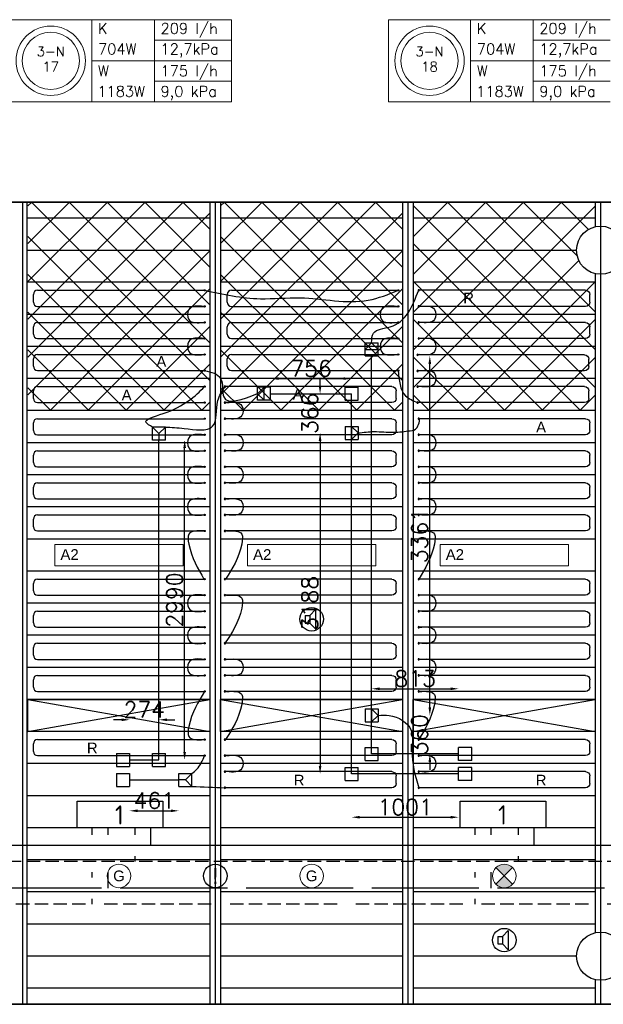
# Model space of a CAD drawing. Extents: x 7383 to 741080, y -570072 to -203000.
# Tile 25 of 45: x 386058 to 391511, y -265949 to -256744. Entities that reach past the tile are written whole.
import ezdxf
from ezdxf.enums import TextEntityAlignment as Align

# ---------------------------------------------------------------- set-up
doc = ezdxf.new("R2010")
doc.units = 0
doc.header["$LTSCALE"] = 25
for name, pattern in [('2322105', [47, 40, -7]), ('2322106', [47, 5, -2, 5, -2, 5, -2, 5, -2, 5, -2, 5, -7]), ('2322107', [2000, 1000, 1000]), ('2322108', [7, 5, -2])]:
    doc.linetypes.add(name, pattern=pattern)
doc.layers.get('0').update_dxf_attribs({"linetype": 'CONTINUOUS'})
doc.layers.get('DEFPOINTS').update_dxf_attribs({"linetype": 'CONTINUOUS'})
for name, color, linetype in [('000Vermogens2', 7, 'CONTINUOUS'), ('60', 7, 'CONTINUOUS'), ('KP-bandraster', 5, 'CONTINUOUS'), ('KP-koppelingen', 6, 'CONTINUOUS'), ('KP-leidingen(aanvoer)', 5, 'CONTINUOUS'), ('KP-leidingen(retour)', 1, 'CONTINUOUS'), ('KP-Lucht aanvoer', 6, 'CONTINUOUS'), ('KP-lucht centreline', 2, 'CONTINUOUS'), ('KP-maatvoering', 7, 'CONTINUOUS'), ('KP-Melders', 3, 'CONTINUOUS'), ('KP-Oppervlak', 3, 'CONTINUOUS'), ('KP-panelen', 1, 'CONTINUOUS'), ('KP-registers', 4, 'CONTINUOUS'), ('KP-slangen', 7, 'CONTINUOUS'), ('KP-tekst', 7, 'CONTINUOUS'), ('SYM-W', 7, 'CONTINUOUS'), ('WL5501--', 130, 'CONTINUOUS'), ('WL5502--', 130, 'CONTINUOUS'), ('WL561---_AANVOER', 10, 'CONTINUOUS'), ('WL561---_RETOUR', 10, 'CONTINUOUS')]:
    doc.layers.add(name, color=color, linetype=linetype)
doc.layers.add('KP-Aluminium', color=8, linetype='CONTINUOUS', lineweight=18)
doc.layers.add('KP-Verlichting', color=2, linetype='CONTINUOUS', lineweight=18)
doc.styles.add('arial', font='ARIAL.TTF')
doc.styles.add('ISO', font='ISO.SHX')
doc.styles.add('VERWOL-1', font='ROMANS.SHX')
doc.dimstyles.new('MARTIN', dxfattribs={"dimscale": 0, "dimtxt": 50, "dimasz": 75, "dimexe": 4, "dimexo": 4, "dimgap": 20, "dimtad": 1, "dimdec": 0, "dimrnd": 0.01, "dimzin": 1, "dimdsep": 46, "dimtxsty": 'VERWOL-1', "dimcen": -25, "dimdle": 1, "dimclrd": 7, "dimclre": 2, "dimclrt": 7, "dimadec": 0, "dimazin": 0, "dimtfac": 1, "dimtdec": 0, "dimtix": 1, "dimtofl": 0, "dimtmove": 0, "dimatfit": 3, "dimldrblk": 'OBLIQUE', "dimfxl": 0, "dimtvp": 33.333333, "dimtolj": 1, "dimtzin": 1, "dimarcsym": 0})
pattern_1 = [(45, (188355.4, -21393.04), (-176.7767, 176.7767), []), (135, (188355.4, -21393.04), (-176.7767, -176.7767), [])]

# ---------------------------------------------------------------- blocks, each defined once
blk = doc.blocks.new('A$C7BF441B9')
at = {"layer": 'SYM-W', "color": 2, "linetype": 'Continuous'}
for points in [[(57109.5, -5400), (56309.5, -5400), (56309.5, -5150), (57109.5, -5150)], [(60688.9, -5400), (59888.9, -5400), (59888.9, -5150), (60688.9, -5150)]]:
    blk.add_lwpolyline(points, close=True, dxfattribs=at)
at = {"layer": 'WL5501--', "linetype": '2322105'}
for p, q in [((56599, -5464), (56599, -5400)), ((60178.4, -5464), (60178.4, -5400)), ((56599, -5964), (56599, -5814)), ((60178.4, -5964), (60178.4, -5814)), ((63587.6, -5964), (51892.8, -5964))]:
    blk.add_line(p, q, dxfattribs=at)
at = {"layer": 'WL5502--', "linetype": '2322106'}
for p, q in [((56449, -5464), (56449, -5400)), ((60028.4, -5464), (60028.4, -5400)), ((56449, -5864), (56449, -5814)), ((60028.4, -5864), (60028.4, -5814)), ((56449, -6114), (56449, -6064)), ((60028.4, -6114), (60028.4, -6064)), ((63437.6, -6114), (52157, -6114))]:
    blk.add_line(p, q, dxfattribs=at)
at = {"layer": 'WL561---_AANVOER', "linetype": '2322107'}
for p, q in [((56999, -5564), (56999, -5400)), ((60578.4, -5564), (60578.4, -5400)), ((63987.6, -5564), (51332.8, -5564))]:
    blk.add_line(p, q, dxfattribs=at)
at = {"layer": 'WL561---_RETOUR', "linetype": '2322108'}
for p, q in [((56849, -5400), (56849, -5464)), ((60428.4, -5400), (60428.4, -5464)), ((56849, -5664), (56849, -5714)), ((60428.4, -5664), (60428.4, -5714)), ((63837.6, -5714), (51614.9, -5714))]:
    blk.add_line(p, q, dxfattribs=at)
at = {"layer": '60', "color": 1, "linetype": 'Continuous', "style": 'ISO'}
for p in [(56663.2, -5369.7), (60242.6, -5369.7)]:
    blk.add_text('1', height=180, dxfattribs=at).set_placement(p)
blk = doc.blocks.new('Register A')
at = {"layer": 'KP-registers', "linetype": 'Continuous'}
for p, q in [((50, 115), (50, 185)), ((90, 225), (1644, 225)), ((90, 75), (1644, 75))]:
    blk.add_line(p, q, dxfattribs=at)
for centre in [(1650, 225), (1650, 75)]:
    blk.add_circle(centre, 6, dxfattribs=at)
for centre, start, end in [((90, 185), 90, 180), ((90, 115), 180, 270)]:
    blk.add_arc(centre, 40, start, end, dxfattribs=at)
blk = doc.blocks.new('*D1615')
at = {"layer": 'DEFPOINTS', "color": 0, "linetype": 'Continuous', "transparency": 16777216}
for p in [(387358.6, -263288.8), (387084.5, -263663.9), (387358.6, -263663.9)]:
    blk.add_point(p, dxfattribs=at)
at = {"layer": 'KP-maatvoering', "color": 7, "linetype": 'Continuous', "lineweight": -2, "transparency": 16777216}
for p, q in [((387009.5, -263288.8), (386934.5, -263288.8)), ((387433.6, -263288.8), (387508.6, -263288.8))]:
    blk.add_line(p, q, dxfattribs=at)
at = {"layer": 'KP-maatvoering', "color": 7, "linetype": 'Continuous', "transparency": 16777216}
for points in [[(387009.5, -263276.3), (387009.5, -263301.3), (387084.5, -263288.8)], [(387433.6, -263276.3), (387433.6, -263301.3), (387358.6, -263288.8)]]:
    blk.add_solid(points, dxfattribs=at)
at = {"layer": 'KP-maatvoering', "color": 7, "linetype": 'Continuous', "transparency": 16777216, "insert": (387221.6, -263193.8), "char_height": 150, "attachment_point": 5, "style": 'VERWOL-1'}
blk.add_mtext('\\A1;274', dxfattribs=at)
blk = doc.blocks.new('_OBLIQUE')
at = {"color": 0, "linetype": 'ByBlock'}
blk.add_line((-0.5, -0.5), (0.5, 0.5), dxfattribs=at)
blk = doc.blocks.new('*D1616')
at = {"layer": 'DEFPOINTS', "color": 0, "linetype": 'Continuous', "transparency": 16777216}
for p in [(387084.5, -263851.1), (387545.8, -263851.1), (387545.8, -264139.7)]:
    blk.add_point(p, dxfattribs=at)
at = {"layer": 'KP-maatvoering', "color": 7, "linetype": 'Continuous', "lineweight": -2, "transparency": 16777216}
blk.add_line((387159.5, -264139.7), (387470.8, -264139.7), dxfattribs=at)
at = {"layer": 'KP-maatvoering', "color": 7, "linetype": 'Continuous', "transparency": 16777216}
for points in [[(387159.5, -264127.2), (387159.5, -264152.2), (387084.5, -264139.7)], [(387470.8, -264127.2), (387470.8, -264152.2), (387545.8, -264139.7)]]:
    blk.add_solid(points, dxfattribs=at)
at = {"layer": 'KP-maatvoering', "color": 7, "linetype": 'Continuous', "transparency": 16777216, "insert": (387315.2, -264044.7), "char_height": 150, "attachment_point": 5, "style": 'VERWOL-1'}
blk.add_mtext('\\A1;461', dxfattribs=at)
blk = doc.blocks.new('*D1617')
at = {"layer": 'DEFPOINTS', "color": 0, "linetype": 'Continuous', "transparency": 16777216}
for p in [(387358.6, -260673.6), (387599.2, -260673.6), (387358.6, -263663.9)]:
    blk.add_point(p, dxfattribs=at)
at = {"layer": 'KP-maatvoering', "color": 7, "linetype": 'Continuous', "lineweight": -2, "transparency": 16777216}
blk.add_line((387599.2, -263588.9), (387599.2, -260748.6), dxfattribs=at)
at = {"layer": 'KP-maatvoering', "color": 7, "linetype": 'Continuous', "transparency": 16777216}
for points in [[(387586.7, -260748.6), (387611.7, -260748.6), (387599.2, -260673.6)], [(387586.7, -263588.9), (387611.7, -263588.9), (387599.2, -263663.9)]]:
    blk.add_solid(points, dxfattribs=at)
at = {"layer": 'KP-maatvoering', "color": 7, "linetype": 'Continuous', "transparency": 16777216, "insert": (387504.2, -262168.8), "char_height": 150, "attachment_point": 5, "rotation": 90, "style": 'VERWOL-1'}
blk.add_mtext('\\A1;2990', dxfattribs=at)
blk = doc.blocks.new('*D1618')
at = {"layer": 'DEFPOINTS', "color": 0, "linetype": 'Continuous', "transparency": 16777216}
for p in [(389158.6, -260098.8), (389158.6, -260180.1), (388402.3, -260240.9)]:
    blk.add_point(p, dxfattribs=at)
at = {"layer": 'KP-maatvoering', "color": 7, "linetype": 'Continuous', "lineweight": -2, "transparency": 16777216}
blk.add_line((388477.3, -260098.8), (389083.6, -260098.8), dxfattribs=at)
at = {"layer": 'KP-maatvoering', "color": 7, "linetype": 'Continuous', "transparency": 16777216}
for points in [[(388477.3, -260086.3), (388477.3, -260111.3), (388402.3, -260098.8)], [(389083.6, -260086.3), (389083.6, -260111.3), (389158.6, -260098.8)]]:
    blk.add_solid(points, dxfattribs=at)
at = {"layer": 'KP-maatvoering', "color": 7, "linetype": 'Continuous', "transparency": 16777216, "insert": (388780.5, -260003.8), "char_height": 150, "attachment_point": 5, "style": 'VERWOL-1'}
blk.add_mtext('\\A1;756', dxfattribs=at)
blk = doc.blocks.new('*D1619')
at = {"layer": 'DEFPOINTS', "color": 0, "linetype": 'Continuous', "transparency": 16777216}
for p in [(389158.6, -260240.9), (388864.5, -260606.9), (389097.7, -260606.9)]:
    blk.add_point(p, dxfattribs=at)
at = {"layer": 'KP-maatvoering', "color": 7, "linetype": 'Continuous', "lineweight": -2, "transparency": 16777216}
for p, q in [((388864.5, -260165.9), (388864.5, -260090.9)), ((388864.5, -260681.9), (388864.5, -260756.9))]:
    blk.add_line(p, q, dxfattribs=at)
at = {"layer": 'KP-maatvoering', "color": 7, "linetype": 'Continuous', "transparency": 16777216}
for points in [[(388852, -260165.9), (388877, -260165.9), (388864.5, -260240.9)], [(388852, -260681.9), (388877, -260681.9), (388864.5, -260606.9)]]:
    blk.add_solid(points, dxfattribs=at)
at = {"layer": 'KP-maatvoering', "color": 7, "linetype": 'Continuous', "transparency": 16777216, "insert": (388769.5, -260423.9), "char_height": 150, "attachment_point": 5, "rotation": 90, "style": 'VERWOL-1'}
blk.add_mtext('\\A1;366', dxfattribs=at)
blk = doc.blocks.new('*D1620')
at = {"layer": 'DEFPOINTS', "color": 0, "linetype": 'Continuous', "transparency": 16777216}
for p in [(389097.7, -260606.9), (388864.5, -263795.2), (389158.6, -263795.2)]:
    blk.add_point(p, dxfattribs=at)
at = {"layer": 'KP-maatvoering', "color": 7, "linetype": 'Continuous', "lineweight": -2, "transparency": 16777216}
blk.add_line((388864.5, -260681.9), (388864.5, -263720.2), dxfattribs=at)
at = {"layer": 'KP-maatvoering', "color": 7, "linetype": 'Continuous', "transparency": 16777216}
for points in [[(388852, -260681.9), (388877, -260681.9), (388864.5, -260606.9)], [(388852, -263720.2), (388877, -263720.2), (388864.5, -263795.2)]]:
    blk.add_solid(points, dxfattribs=at)
at = {"layer": 'KP-maatvoering', "color": 7, "linetype": 'Continuous', "transparency": 16777216, "insert": (388769.5, -262201.1), "char_height": 150, "attachment_point": 5, "rotation": 90, "style": 'VERWOL-1'}
blk.add_mtext('\\A1;3188', dxfattribs=at)
blk = doc.blocks.new('*D1621')
at = {"layer": 'DEFPOINTS', "color": 0, "linetype": 'Continuous', "transparency": 16777216}
for p in [(389406.6, -263247.9), (389889.8, -263247.9), (389345.8, -263608)]:
    blk.add_point(p, dxfattribs=at)
at = {"layer": 'KP-maatvoering', "color": 7, "linetype": 'Continuous', "lineweight": -2, "transparency": 16777216}
for p, q in [((389889.8, -263172.9), (389889.8, -263097.9)), ((389889.8, -263683), (389889.8, -263758))]:
    blk.add_line(p, q, dxfattribs=at)
at = {"layer": 'KP-maatvoering', "color": 7, "linetype": 'Continuous', "transparency": 16777216}
for points in [[(389877.3, -263172.9), (389902.3, -263172.9), (389889.8, -263247.9)], [(389877.3, -263683), (389902.3, -263683), (389889.8, -263608)]]:
    blk.add_solid(points, dxfattribs=at)
at = {"layer": 'KP-maatvoering', "color": 7, "linetype": 'Continuous', "transparency": 16777216, "insert": (389794.8, -263428), "char_height": 150, "attachment_point": 5, "rotation": 90, "style": 'VERWOL-1'}
blk.add_mtext('\\A1;360', dxfattribs=at)
blk = doc.blocks.new('*D1622')
at = {"layer": 'DEFPOINTS', "color": 0, "linetype": 'Continuous', "transparency": 16777216}
for p in [(389345.8, -259886.9), (389889.8, -259886.9), (389406.6, -263247.9)]:
    blk.add_point(p, dxfattribs=at)
at = {"layer": 'KP-maatvoering', "color": 7, "linetype": 'Continuous', "lineweight": -2, "transparency": 16777216}
blk.add_line((389889.8, -263172.9), (389889.8, -259961.9), dxfattribs=at)
at = {"layer": 'KP-maatvoering', "color": 7, "linetype": 'Continuous', "transparency": 16777216}
for points in [[(389877.3, -259961.9), (389902.3, -259961.9), (389889.8, -259886.9)], [(389877.3, -263172.9), (389902.3, -263172.9), (389889.8, -263247.9)]]:
    blk.add_solid(points, dxfattribs=at)
at = {"layer": 'KP-maatvoering', "color": 7, "linetype": 'Continuous', "transparency": 16777216, "insert": (389794.8, -261567.4), "char_height": 150, "attachment_point": 5, "rotation": 90, "style": 'VERWOL-1'}
blk.add_mtext('\\A1;3361', dxfattribs=at)
blk = doc.blocks.new('*D1623')
at = {"layer": 'DEFPOINTS', "color": 0, "linetype": 'Continuous', "transparency": 16777216}
for p in [(390159.3, -262999), (389345.8, -263608), (390159.3, -263608)]:
    blk.add_point(p, dxfattribs=at)
at = {"layer": 'KP-maatvoering', "color": 7, "linetype": 'Continuous', "lineweight": -2, "transparency": 16777216}
blk.add_line((389420.8, -262999), (390084.3, -262999), dxfattribs=at)
at = {"layer": 'KP-maatvoering', "color": 7, "linetype": 'Continuous', "transparency": 16777216}
for points in [[(389420.8, -262986.5), (389420.8, -263011.5), (389345.8, -262999)], [(390084.3, -262986.5), (390084.3, -263011.5), (390159.3, -262999)]]:
    blk.add_solid(points, dxfattribs=at)
at = {"layer": 'KP-maatvoering', "color": 7, "linetype": 'Continuous', "transparency": 16777216, "insert": (389752.6, -262904), "char_height": 150, "attachment_point": 5, "style": 'VERWOL-1'}
blk.add_mtext('\\A1;813', dxfattribs=at)
blk = doc.blocks.new('*D1624')
at = {"layer": 'DEFPOINTS', "color": 0, "linetype": 'Continuous', "transparency": 16777216}
for p in [(389158.6, -263795.2), (390159.3, -263795.2), (390159.3, -264199.7)]:
    blk.add_point(p, dxfattribs=at)
at = {"layer": 'KP-maatvoering', "color": 7, "linetype": 'Continuous', "lineweight": -2, "transparency": 16777216}
blk.add_line((389233.6, -264199.7), (390084.3, -264199.7), dxfattribs=at)
at = {"layer": 'KP-maatvoering', "color": 7, "linetype": 'Continuous', "transparency": 16777216}
for points in [[(389233.6, -264187.2), (389233.6, -264212.2), (389158.6, -264199.7)], [(390084.3, -264187.2), (390084.3, -264212.2), (390159.3, -264199.7)]]:
    blk.add_solid(points, dxfattribs=at)
at = {"layer": 'KP-maatvoering', "color": 7, "linetype": 'Continuous', "transparency": 16777216, "insert": (389659, -264104.7), "char_height": 150, "attachment_point": 5, "style": 'VERWOL-1'}
blk.add_mtext('\\A1;1001', dxfattribs=at)

msp = doc.modelspace()

# ---------------------------------------------------------------- hatches: boundary and pattern name
at = {"layer": 'KP-Aluminium', "linetype": 'Continuous'}
h = msp.add_hatch(dxfattribs=at)
h.set_pattern_fill('ANSI37', color=256, scale=2000)
h.set_pattern_definition(pattern_1)
h.paths.add_polyline_path([(387835.6, -258448.8), (386135.6, -258448.8), (386135.6, -258598.8), (387835.6, -258598.8)])
h.paths.add_polyline_path([(387835.6, -258598.8), (386135.6, -258598.8), (386135.6, -258898.8), (387835.6, -258898.8)])
h.paths.add_polyline_path([(387835.6, -258898.8), (386135.6, -258898.8), (386135.6, -259198.8), (387835.6, -259198.8)])
h.paths.add_polyline_path([(387835.6, -259198.8), (386135.6, -259198.8), (386135.6, -259498.8), (387835.6, -259498.8)])
h.paths.add_polyline_path([(387835.6, -259498.8), (386135.6, -259498.8), (386135.6, -259798.8), (387835.6, -259798.8)])
h.paths.add_polyline_path([(387835.6, -259798.8), (386135.6, -259798.8), (386135.6, -260098.8), (387835.6, -260098.8)])
h.paths.add_polyline_path([(387835.6, -260098.8), (386135.6, -260098.8), (386135.6, -260398.8), (387835.6, -260398.8)])
h = msp.add_hatch(dxfattribs=at)
h.set_pattern_fill('ANSI37', color=256, scale=2000)
h.set_pattern_definition([(45, (190155.4, -21393.04), (-176.7767, 176.7767), []), (135, (190155.4, -21393.04), (-176.7767, -176.7767), [])])
h.paths.add_polyline_path([(389635.6, -258448.8), (387935.6, -258448.8), (387935.6, -258598.8), (389635.6, -258598.8)])
h.paths.add_polyline_path([(389635.6, -258598.8), (387935.6, -258598.8), (387935.6, -258898.8), (389635.6, -258898.8)])
h.paths.add_polyline_path([(389635.6, -258898.8), (387935.6, -258898.8), (387935.6, -259198.8), (389635.6, -259198.8)])
h.paths.add_polyline_path([(389635.6, -259198.8), (387935.6, -259198.8), (387935.6, -259498.8), (389635.6, -259498.8)])
h.paths.add_polyline_path([(389635.6, -259498.8), (387935.6, -259498.8), (387935.6, -259798.8), (389635.6, -259798.8)])
h.paths.add_polyline_path([(389635.6, -259798.8), (387935.6, -259798.8), (387935.6, -260098.8), (389635.6, -260098.8)])
h.paths.add_polyline_path([(389635.6, -260098.8), (387935.6, -260098.8), (387935.6, -260398.8), (389635.6, -260398.8)])
h = msp.add_hatch(dxfattribs=at)
h.set_pattern_fill('ANSI37', color=256, scale=2000)
h.set_pattern_definition(pattern_1)
h.paths.add_polyline_path([(391435.6, -258448.8), (389735.6, -258448.8), (389735.6, -258598.8), (391435.6, -258598.8)])
h.paths.add_polyline_path([(391435.6, -258679.4), (391435.6, -258598.8), (389735.6, -258598.8), (389735.6, -258898.8), (391260.6, -258898.8, -0.350001)])
h.paths.add_polyline_path([(391260.6, -258898.8), (389735.6, -258898.8), (389735.6, -259198.8), (391435.6, -259198.8), (391435.6, -259118.1, -0.350001)])
h.paths.add_polyline_path([(391435.6, -259198.8), (389735.6, -259198.8), (389735.6, -259498.8), (391435.6, -259498.8)])
h.paths.add_polyline_path([(391435.6, -259498.8), (389735.6, -259498.8), (389735.6, -259798.8), (391435.6, -259798.8)])
h.paths.add_polyline_path([(391435.6, -259798.8), (389735.6, -259798.8), (389735.6, -260098.8), (391435.6, -260098.8)])
h.paths.add_polyline_path([(391435.6, -260098.8), (389735.6, -260098.8), (389735.6, -260398.8), (391435.6, -260398.8)])
at = {"layer": 'KP-Verlichting', "linetype": 'Continuous'}
h = msp.add_hatch(color=256, dxfattribs=at)
h.paths.add_polyline_path([(390507.8, -264671), (390585.6, -264748.8), (390663.3, -264671, 0.414214)])
h.paths.add_polyline_path([(390507.8, -264826.5, 0.414214), (390663.3, -264826.5), (390585.6, -264748.8)])

# ---------------------------------------------------------------- linework, layer by layer
at = {"layer": '000Vermogens2', "linetype": 'Continuous', "lineweight": 0}
for p, q in [((385964.3, -256743.7), (388037.2, -256743.7)), ((386732.2, -256743.7), (386732.2, -257511.5)), ((387317.4, -257127.6), (387317.4, -256743.7)), ((388037.2, -256743.7), (388037.2, -257511.5)), ((389503.4, -256743.7), (389503.4, -257511.5)), ((389503.4, -256743.7), (391576.3, -256743.7)), ((390271.3, -256743.7), (390271.3, -257511.5)), ((390856.5, -257127.6), (390856.5, -256743.7)), ((387317.4, -256935.6), (388037.2, -256935.6)), ((390856.5, -256935.6), (391576.3, -256935.6)), ((386732.2, -257127.6), (388037.2, -257127.6)), ((387317.4, -257127.6), (387317.4, -257511.5)), ((390271.3, -257127.6), (391576.3, -257127.6)), ((390856.5, -257127.6), (390856.5, -257511.5)), ((387317.4, -257319.6), (388037.2, -257319.6)), ((390856.5, -257319.6), (391576.3, -257319.6)), ((385964.3, -257511.5), (388037.2, -257511.5)), ((389503.4, -257511.5), (391576.3, -257511.5))]:
    msp.add_line(p, q, dxfattribs=at)
for centre, radius in [((386348.2, -257127.6), 324.2), ((389887.3, -257127.6), 324.2), ((386348.2, -257127.6), 267.6), ((389887.3, -257127.6), 267.6)]:
    msp.add_circle(centre, radius, dxfattribs=at)
at = {"layer": 'KP-bandraster', "linetype": 'Continuous'}
for p, q in [((386125.6, -258448.8), (386125.6, -265948.8)), ((387835.6, -258448.8), (387835.6, -265948.8)), ((387935.6, -258448.8), (387935.6, -265948.8)), ((389635.6, -258448.8), (389635.6, -265948.8)), ((389735.6, -258448.8), (389735.6, -265948.8)), ((391435.6, -258448.8), (391435.6, -258679.4)), ((391435.6, -259118.1), (391435.6, -265279.4)), ((391435.6, -265718.1), (391435.6, -265948.8))]:
    msp.add_line(p, q, dxfattribs=at)
for centre in [(391485.6, -258898.8), (391485.6, -265498.8)]:
    msp.add_circle(centre, 225, dxfattribs=at)
at = {"layer": 'KP-koppelingen', "linetype": 'Continuous'}
for p, q in [((389284.9, -259765.4), (389406.5, -259765.2)), ((389285, -259887), (389284.9, -259765.4)), ((389345.7, -259765.3), (389285, -259826.2)), ((389406.6, -259826.1), (389345.7, -259765.3)), ((389406.7, -259886.9), (389406.5, -259765.2)), ((389285, -259826.2), (389406.6, -259826.1)), ((389285, -259887), (389406.7, -259886.9)), ((388402.3, -260180.1), (388280.6, -260180.1)), ((388280.7, -260301.8), (388280.6, -260180.1)), ((388341.4, -260180.1), (388280.7, -260241)), ((388341.5, -260301.8), (388341.4, -260180.1)), ((388402.3, -260301.7), (388402.3, -260180.1)), ((389097.8, -260301.7), (389097.8, -260180.1)), ((389097.8, -260180.1), (389219.5, -260180.1)), ((389219.4, -260301.7), (389219.5, -260180.1)), ((388280.7, -260241), (388341.5, -260301.8)), ((388402.3, -260301.7), (388280.7, -260301.8)), ((389097.8, -260301.7), (389219.4, -260301.7)), ((387297.8, -260673.6), (387297.9, -260552)), ((387419.5, -260552), (387297.9, -260552)), ((387297.9, -260552), (387358.7, -260612.8)), ((387358.7, -260612.8), (387419.5, -260552)), ((387419.5, -260673.6), (387419.5, -260552)), ((389097.7, -260546.1), (389097.8, -260667.8)), ((389097.7, -260546.1), (389219.4, -260546.1)), ((389158.5, -260546.1), (389158.6, -260667.7)), ((389219.4, -260606.9), (389158.5, -260546.1)), ((389219.4, -260546.1), (389219.4, -260667.7)), ((387419.5, -260673.6), (387297.8, -260673.6)), ((387358.7, -260612.8), (387358.6, -260673.6)), ((389097.8, -260667.8), (389219.4, -260667.7)), ((389158.6, -260667.7), (389219.4, -260606.9)), ((389285, -263187.2), (389406.6, -263187.1)), ((389285, -263187.2), (389285, -263308.8)), ((389345.8, -263187.1), (389345.8, -263308.8)), ((389406.6, -263247.9), (389345.8, -263187.1)), ((389345.8, -263308.8), (389406.6, -263247.9)), ((389406.6, -263187.1), (389406.7, -263308.7)), ((389285, -263308.8), (389406.7, -263308.7)), ((386962.9, -263603), (387084.6, -263603.1)), ((386962.9, -263603), (386962.9, -263724.7)), ((387084.6, -263603.1), (387084.5, -263724.7)), ((387297.8, -263724.7), (387297.8, -263603.1)), ((387297.8, -263603.1), (387419.5, -263603.1)), ((387419.4, -263724.7), (387419.5, -263603.1)), ((389285, -263668.8), (389285, -263547.2)), ((389285, -263547.2), (389406.7, -263547.2)), ((389406.6, -263668.8), (389406.7, -263547.2)), ((390159.3, -263668.8), (390159.3, -263547.2)), ((390281, -263547.2), (390159.3, -263547.2)), ((390281, -263668.8), (390281, -263547.2)), ((386962.9, -263724.7), (387084.5, -263724.7)), ((387297.8, -263724.7), (387419.4, -263724.7)), ((389285, -263668.8), (389406.6, -263668.8)), ((390281, -263668.8), (390159.3, -263668.8)), ((386962.9, -263790.2), (387084.5, -263790.3)), ((386962.9, -263790.2), (386962.9, -263911.9)), ((387084.5, -263790.3), (387084.5, -263911.9)), ((387545.8, -263911.9), (387545.9, -263790.3)), ((387545.9, -263790.3), (387667.5, -263790.4)), ((387667.5, -263790.4), (387606.7, -263851.1)), ((387667.5, -263912), (387667.5, -263790.4)), ((389097.8, -263856), (389097.8, -263734.4)), ((389097.8, -263734.4), (389219.5, -263734.4)), ((389219.4, -263856), (389219.5, -263734.4)), ((390159.3, -263856), (390159.3, -263734.4)), ((390281, -263734.4), (390159.3, -263734.4)), ((390281, -263856), (390281, -263734.4)), ((387606.7, -263851.1), (387545.8, -263851.1)), ((387606.7, -263851.1), (387667.5, -263912)), ((389097.8, -263856), (389219.4, -263856)), ((390281, -263856), (390159.3, -263856)), ((386962.9, -263911.9), (387084.5, -263911.9)), ((387545.8, -263911.9), (387667.5, -263912))]:
    msp.add_line(p, q, dxfattribs=at)
at = {"layer": 'KP-leidingen(aanvoer)', "linetype": 'Continuous'}
for p, q in [((388402.3, -260240.9), (389158.6, -260240.9)), ((389158.6, -263795.2), (389158.6, -260240.9)), ((387358.6, -263663.9), (387358.6, -260673.6)), ((387084.5, -263663.9), (387358.6, -263663.9)), ((390159.3, -263795.2), (389158.6, -263795.2))]:
    msp.add_line(p, q, dxfattribs=at)
at = {"layer": 'KP-leidingen(retour)', "linetype": 'Continuous'}
for p, q in [((389345.8, -263608), (389345.8, -259886.9)), ((390159.3, -263608), (389345.8, -263608)), ((387084.5, -263851.1), (387545.8, -263851.1))]:
    msp.add_line(p, q, dxfattribs=at)
at = {"layer": 'KP-Lucht aanvoer', "linetype": 'Continuous'}
for p, q in [((386135.6, -263098.8), (387835.6, -263098.8)), ((386135.6, -263398.8), (386135.6, -263098.8)), ((386135.6, -263098.8), (387835.6, -263398.8)), ((386135.6, -263398.8), (387835.6, -263098.8)), ((387835.6, -263098.8), (387835.6, -263398.8)), ((387935.6, -263098.8), (389635.6, -263098.8)), ((387935.6, -263398.8), (387935.6, -263098.8)), ((387935.6, -263098.8), (389635.6, -263398.8)), ((387935.6, -263398.8), (389635.6, -263098.8)), ((389635.6, -263098.8), (389635.6, -263398.8)), ((389735.6, -263098.8), (391435.6, -263098.8)), ((389735.6, -263398.8), (389735.6, -263098.8)), ((389735.6, -263098.8), (391435.6, -263398.8)), ((389735.6, -263398.8), (391435.6, -263098.8)), ((391435.6, -263098.8), (391435.6, -263398.8)), ((387835.6, -263398.8), (386135.6, -263398.8)), ((389635.6, -263398.8), (387935.6, -263398.8)), ((391435.6, -263398.8), (389735.6, -263398.8))]:
    msp.add_line(p, q, dxfattribs=at)
at = {"layer": 'KP-lucht centreline', "linetype": 'Continuous'}
for p, q in [((386085.6, -258448.8), (386085.6, -265948.8)), ((387885.6, -258448.8), (387885.6, -265948.8)), ((389685.6, -258448.8), (389685.6, -265948.8)), ((391485.6, -258448.8), (391485.6, -265948.8))]:
    msp.add_line(p, q, dxfattribs=at)
at = {"layer": 'KP-Melders', "linetype": 'Continuous'}
for p, q in [((388725.7, -262314.3), (388768.7, -262314.3)), ((388725.7, -262314.3), (388725.7, -262384.3)), ((388768.7, -262314.3), (388820.8, -262259)), ((388768.7, -262314.3), (388768.7, -262384.3)), ((388820.8, -262259), (388820.8, -262439.7)), ((388725.7, -262384.3), (388768.7, -262384.3)), ((388725.7, -262384.3), (388768.7, -262384.3)), ((388768.7, -262384.3), (388820.8, -262439.7)), ((390568.7, -265314.3), (390620.8, -265259)), ((390620.8, -265259), (390620.8, -265439.7)), ((390525.7, -265314.3), (390568.7, -265314.3)), ((390525.7, -265314.3), (390525.7, -265384.3)), ((390568.7, -265314.3), (390568.7, -265384.3)), ((390525.7, -265384.3), (390568.7, -265384.3)), ((390525.7, -265384.3), (390568.7, -265384.3)), ((390568.7, -265384.3), (390620.8, -265439.7))]:
    msp.add_line(p, q, dxfattribs=at)
for centre in [(388785.6, -262348.8), (387885.6, -264748.8), (390585.6, -265348.8)]:
    msp.add_circle(centre, 110, dxfattribs=at)
at = {"layer": 'KP-Oppervlak', "linetype": 'Continuous'}
for p, q in [((399135.6, -258448.8), (329835.6, -258448.8)), ((329835.6, -258448.8), (399135.6, -258448.8)), ((373798.6, -265948.8), (399135.6, -265948.8)), ((399135.6, -265948.8), (373855.6, -265948.8))]:
    msp.add_line(p, q, dxfattribs=at)
at = {"layer": 'KP-panelen', "linetype": 'Continuous'}
for p, q in [((387835.6, -258598.8), (386135.6, -258598.8)), ((389635.6, -258598.8), (387935.6, -258598.8)), ((391435.6, -258598.8), (389735.6, -258598.8)), ((386135.6, -258898.8), (387835.6, -258898.8)), ((387935.6, -258898.8), (389635.6, -258898.8)), ((389735.6, -258898.8), (391260.6, -258898.8)), ((387835.6, -259198.8), (386135.6, -259198.8)), ((389635.6, -259198.8), (387935.6, -259198.8)), ((391435.6, -259198.8), (389735.6, -259198.8)), ((387835.6, -259498.8), (386135.6, -259498.8)), ((389635.6, -259498.8), (387935.6, -259498.8)), ((391435.6, -259498.8), (389735.6, -259498.8)), ((387835.6, -259798.8), (386135.6, -259798.8)), ((389635.6, -259798.8), (387935.6, -259798.8)), ((391435.6, -259798.8), (389735.6, -259798.8)), ((387835.6, -260098.8), (386135.6, -260098.8)), ((389635.6, -260098.8), (387935.6, -260098.8)), ((391435.6, -260098.8), (389735.6, -260098.8)), ((387835.6, -260398.8), (386135.6, -260398.8)), ((389635.6, -260398.8), (387935.6, -260398.8)), ((391435.6, -260398.8), (389735.6, -260398.8)), ((387835.6, -260698.8), (386135.6, -260698.8)), ((389635.6, -260698.8), (387935.6, -260698.8)), ((391435.6, -260698.8), (389735.6, -260698.8)), ((387835.6, -260998.8), (386135.6, -260998.8)), ((389635.6, -260998.8), (387935.6, -260998.8)), ((391435.6, -260998.8), (389735.6, -260998.8)), ((387835.6, -261298.8), (386135.6, -261298.8)), ((389635.6, -261298.8), (387935.6, -261298.8)), ((391435.6, -261298.8), (389735.6, -261298.8)), ((387835.6, -261598.8), (386135.6, -261598.8)), ((389635.6, -261598.8), (387935.6, -261598.8)), ((391435.6, -261598.8), (389735.6, -261598.8)), ((387835.6, -261898.8), (386135.6, -261898.8)), ((389635.6, -261898.8), (387935.6, -261898.8)), ((389635.6, -261898.8), (387935.6, -261898.8)), ((391435.6, -261898.8), (389735.6, -261898.8)), ((387835.6, -262198.8), (386135.6, -262198.8)), ((389635.6, -262198.8), (387935.6, -262198.8)), ((389635.6, -262198.8), (387935.6, -262198.8)), ((391435.6, -262198.8), (389735.6, -262198.8)), ((387835.6, -262498.8), (386135.6, -262498.8)), ((389635.6, -262498.8), (387935.6, -262498.8)), ((391435.6, -262498.8), (389735.6, -262498.8)), ((387835.6, -262798.8), (386135.6, -262798.8)), ((389635.6, -262798.8), (387935.6, -262798.8)), ((391435.6, -262798.8), (389735.6, -262798.8)), ((387835.6, -263098.8), (386135.6, -263098.8)), ((389635.6, -263098.8), (387935.6, -263098.8)), ((391435.6, -263098.8), (389735.6, -263098.8)), ((387835.6, -263398.8), (386135.6, -263398.8)), ((389635.6, -263398.8), (387935.6, -263398.8)), ((391435.6, -263398.8), (389735.6, -263398.8)), ((387835.6, -263698.8), (386135.6, -263698.8)), ((389635.6, -263698.8), (387935.6, -263698.8)), ((391435.6, -263698.8), (389735.6, -263698.8)), ((387835.6, -263998.8), (386135.6, -263998.8)), ((389635.6, -263998.8), (387935.6, -263998.8)), ((391435.6, -263998.8), (389735.6, -263998.8)), ((387835.6, -264298.8), (386135.6, -264298.8)), ((389635.6, -264298.8), (387935.6, -264298.8)), ((391435.6, -264298.8), (389735.6, -264298.8)), ((387835.6, -264598.8), (386135.6, -264598.8)), ((389635.6, -264598.8), (387935.6, -264598.8)), ((391435.6, -264598.8), (389735.6, -264598.8)), ((387835.6, -264898.8), (386135.6, -264898.8)), ((389635.6, -264898.8), (387935.6, -264898.8)), ((391435.6, -264898.8), (389735.6, -264898.8)), ((387835.6, -265198.8), (386135.6, -265198.8)), ((389635.6, -265198.8), (387935.6, -265198.8)), ((391435.6, -265198.8), (389735.6, -265198.8)), ((387835.6, -265498.8), (386135.6, -265498.8)), ((389635.6, -265498.8), (387935.6, -265498.8)), ((391260.6, -265498.8), (389735.6, -265498.8)), ((387835.6, -265798.8), (386135.6, -265798.8)), ((389635.6, -265798.8), (387935.6, -265798.8)), ((391435.6, -265798.8), (389735.6, -265798.8))]:
    msp.add_line(p, q, dxfattribs=at)
at = {"layer": 'KP-slangen', "linetype": 'Continuous'}
for points in [[(387785.6, -259273.8), (388306.8, -259352.3), (388677.5, -259343.8), (389314.7, -259366), (389595.6, -259273.8)], [(389346.4, -259766.1), (389362.9, -259674.1), (389519.4, -259615.1), (389785.6, -259273.8)], [(387779.6, -259423.8), (387637.9, -259452.7), (387637.9, -259545.4), (387779.6, -259573.8)], [(389579.6, -259423.8), (389437.9, -259452.7), (389437.9, -259545.4), (389579.6, -259573.8)], [(389791.6, -259423.8), (389933.3, -259452.7), (389933.3, -259545.4), (389791.6, -259573.8)], [(387779.6, -259723.8), (387637.9, -259752.7), (387637.9, -259845.4), (387779.6, -259873.8)], [(389579.6, -259723.8), (389437.9, -259752.7), (389437.9, -259845.4), (389579.6, -259873.8)], [(389791.6, -259723.8), (389933.3, -259752.7), (389933.3, -259845.4), (389791.6, -259873.8)], [(387785.6, -260023.8), (387935.6, -260098.8), (387964.2, -260270.3), (388280.9, -260238.7)], [(389595.6, -260023.8), (389662.5, -260259.2), (389775.6, -260323.8)], [(389791.6, -260023.8), (389933.3, -260052.7), (389933.3, -260145.4), (389791.6, -260173.8)], [(387297.9, -260552), (387239.6, -260509.8), (387397.8, -260426.2), (387785.6, -260173.8)], [(387419.5, -260552), (387595.4, -260565.6), (387860.5, -260544.7), (387909.3, -260305.3), (387974.4, -260177.5)], [(387991.6, -260323.8), (388133.3, -260352.7), (388133.3, -260445.4), (387991.6, -260473.8)], [(389219.4, -260606.9), (389369.7, -260594.4), (389551.5, -260600.3), (389707.6, -260586.5), (389770.8, -260554.9), (389785.6, -260473.8), (389780.7, -260477.9)], [(387779.6, -260623.8), (387637.9, -260652.7), (387637.9, -260745.4), (387779.6, -260773.8)], [(387991.6, -260623.8), (388133.3, -260652.7), (388133.3, -260745.4), (387991.6, -260773.8)], [(389791.6, -260623.8), (389933.3, -260652.7), (389933.3, -260745.4), (389791.6, -260773.8)], [(387779.6, -260923.8), (387637.9, -260952.7), (387637.9, -261045.4), (387779.6, -261073.8)], [(387991.6, -260923.8), (388133.3, -260952.7), (388133.3, -261045.4), (387991.6, -261073.8)], [(389791.6, -260923.8), (389933.3, -260952.7), (389933.3, -261045.4), (389791.6, -261073.8)], [(387779.6, -261223.8), (387637.9, -261252.7), (387637.9, -261345.4), (387779.6, -261373.8)], [(387991.6, -261223.8), (388133.3, -261252.7), (388133.3, -261345.4), (387991.6, -261373.8)], [(389791.6, -261223.8), (389933.3, -261252.7), (389933.3, -261345.4), (389791.6, -261373.8)], [(387779.6, -261523.8), (387637.9, -261552.7), (387637.9, -261645.4), (387779.6, -261973.8)], [(387991.6, -261523.8), (388133.3, -261552.7), (388133.3, -261645.4), (387981.6, -261973.8)], [(389791.6, -261523.8), (389933.3, -261552.7), (389933.3, -261645.4), (389785.6, -261973.8)], [(387779.6, -262123.8), (387637.9, -262152.7), (387637.9, -262245.4), (387779.6, -262273.8)], [(387991.6, -262123.8), (388133.3, -262152.7), (388133.3, -262245.4), (387975.6, -262573.8)], [(389791.6, -262123.8), (389933.3, -262152.7), (389933.3, -262245.4), (389791.6, -262273.8)], [(387779.6, -262423.8), (387637.9, -262452.7), (387637.9, -262545.4), (387779.6, -262573.8)], [(389791.6, -262423.8), (389933.3, -262452.7), (389933.3, -262545.4), (389791.6, -262573.8)], [(387779.6, -262723.8), (387637.9, -262752.7), (387637.9, -262845.4), (387779.6, -262873.8)], [(387991.6, -262723.8), (388133.3, -262752.7), (388133.3, -262845.4), (387991.6, -262873.8)], [(389791.6, -262723.8), (389933.3, -262752.7), (389933.3, -262845.4), (389791.6, -262873.8)], [(387785.6, -263023.8), (387637.9, -263352.7), (387637.9, -263445.4), (387779.6, -263473.8)], [(387991.6, -263023.8), (388133.3, -263052.7), (388133.3, -263145.4), (387981.6, -263473.8)], [(389791.6, -263023.8), (389933.3, -263052.7), (389933.3, -263145.4), (389785.6, -263473.8)], [(389406.6, -263247.9), (389510.6, -263247.9), (389716.1, -263388.5), (389723.8, -263574.9), (389785.6, -263923.8)], [(387667.5, -263790.4), (387713.6, -263750.5), (387785.6, -263623.8)], [(387991.6, -263623.8), (388133.3, -263652.7), (388133.3, -263745.4), (387991.6, -263773.8)], [(389791.6, -263623.8), (389933.3, -263652.7), (389933.3, -263745.4), (389791.6, -263773.8)], [(387667.5, -263912), (387975.6, -263923.8)]]:
    msp.add_spline(points, degree=3, dxfattribs=at)
at = {"layer": 'KP-Verlichting', "linetype": 'Continuous'}
for p, q in [((386385.6, -261648.8), (387585.6, -261648.8)), ((386385.6, -261648.8), (386385.6, -261848.8)), ((387585.6, -261648.8), (387585.6, -261848.8)), ((388185.6, -261648.8), (389385.6, -261648.8)), ((388185.6, -261648.8), (388185.6, -261848.8)), ((389385.6, -261648.8), (389385.6, -261848.8)), ((389985.6, -261648.8), (391185.6, -261648.8)), ((389985.6, -261648.8), (389985.6, -261848.8)), ((391185.6, -261648.8), (391185.6, -261848.8)), ((386385.6, -261848.8), (387585.6, -261848.8)), ((388185.6, -261848.8), (389385.6, -261848.8)), ((389985.6, -261848.8), (391185.6, -261848.8)), ((390663.3, -264826.5), (390507.8, -264671)), ((390507.8, -264826.5), (390663.3, -264671))]:
    msp.add_line(p, q, dxfattribs=at)
for centre in [(386985.6, -264748.8), (388785.6, -264748.8), (390585.6, -264748.8)]:
    msp.add_circle(centre, 110, dxfattribs=at)

# ---------------------------------------------------------------- block references
at = {"layer": '000Vermogens2', "linetype": 'Continuous'}
msp.add_blockref('A$C7BF441B9', (330285.6, -258898.8), dxfattribs=at)
at = {"layer": 'KP-registers', "linetype": 'Continuous'}
for p in [(386135.6, -259498.8), (387945.6, -259498.8), (386135.6, -259798.8), (387945.6, -259798.8), (386135.6, -260098.8), (387945.6, -260098.8), (386135.6, -260398.8), (386135.6, -260698.8), (386135.6, -260998.8), (386135.6, -261298.8), (386135.6, -261598.8), (386135.6, -262198.8), (386135.6, -262498.8), (386135.6, -262798.8), (386135.6, -263098.8), (386135.6, -263698.8)]:
    msp.add_blockref('Register A', p, dxfattribs=at)
at = {"layer": 'KP-registers', "linetype": 'Continuous', "xscale": -1}
for p in [(391435.6, -259498.8), (391435.6, -259798.8), (391425.6, -260102), (389625.6, -260398.8), (391425.6, -260398.8), (389625.6, -260698.8), (391435.6, -260698.8), (389625.6, -260998.8), (391435.6, -260998.8), (389625.6, -261298.8), (391435.6, -261298.8), (389625.6, -261598.8), (391435.6, -261598.8), (389625.6, -262198.8), (391435.6, -262198.8), (391435.6, -262498.8), (389625.6, -262798.8), (391435.6, -262798.8), (389625.6, -263098.8), (391435.6, -263098.8), (389625.6, -263698.8), (391435.6, -263698.8), (389625.6, -263998.8), (391435.6, -263998.8)]:
    msp.add_blockref('Register A', p, dxfattribs=at)

# ---------------------------------------------------------------- texts
at = {"layer": '000Vermogens2', "linetype": 'Continuous', "lineweight": 0, "style": 'VERWOL-1'}
for s, p in [('K', (386789.9, -256875.7)), ('209 l/h', (387373.7, -256875.7)), ('K', (390329, -256875.7)), ('209 l/h', (390912.8, -256875.7)), ('704W', (386789.9, -257067.7)), ('12,7kPa', (387373.7, -257067.7)), ('704W', (390329, -257067.7)), ('12,7kPa', (390912.8, -257067.7)), ('W', (386789.9, -257272.1)), ('175 l/h', (387373.7, -257272.1)), ('W', (390329, -257272.1)), ('175 l/h', (390912.8, -257272.1)), ('1183W', (386783.8, -257464)), ('9,0 kPa', (387373.7, -257464)), ('1183W', (390322.9, -257464)), ('9,0 kPa', (390912.8, -257464))]:
    msp.add_text(s, height=100, dxfattribs=at).set_placement(p)
for s, p in [('3-N', (386348.2, -257041)), ('3-N', (389887.3, -257041)), ('17', (386348.2, -257182.7)), ('18', (389887.3, -257182.7))]:
    msp.add_text(s, height=90, dxfattribs=at).set_placement(p, align=Align.MIDDLE_CENTER)
at = {"layer": 'KP-Melders', "linetype": 'Continuous', "insert": (387885.6, -264748.8), "char_height": 150, "attachment_point": 5, "style": 'arial'}
msp.add_mtext('\\A1;!', dxfattribs=at)
at = {"layer": 'KP-tekst', "linetype": 'Continuous', "char_height": 100, "attachment_point": 5, "style": 'arial'}
for s, insert in [('\\A1;R', (390252.4, -259346.4)), ('\\A1;A', (387381.4, -259938.6)), ('\\A1;A', (387057, -260252.7)), ('\\A1;A', (388655.2, -260245.4)), ('\\A1;A', (390929.3, -260552.7)), ('\\A1;R', (386736.2, -263552.7)), ('\\A1;R', (388668.3, -263852.7)), ('\\A1;R', (390929.3, -263852.7))]:
    msp.add_mtext(s, dxfattribs=dict(at, insert=insert))
at = {"layer": 'KP-Verlichting', "linetype": 'Continuous', "char_height": 100, "attachment_point": 5, "style": 'arial'}
for s, insert in [('\\A1;A2', (386524.2, -261743.7)), ('\\A1;A2', (388324.2, -261743.7)), ('\\A1;A2', (390124.2, -261743.7)), ('\\A1;G', (386985.6, -264748.8)), ('\\A1;G', (388785.6, -264748.8))]:
    msp.add_mtext(s, dxfattribs=dict(at, insert=insert))

# ---------------------------------------------------------------- dimensions: what is measured, and where the dimension line sits
at = {"layer": 'KP-maatvoering', "linetype": 'Continuous'}
for base, p1, p2, picture, middle in [((389158.6, -260098.8), (388402.3, -260240.9), (389158.6, -260180.1), '*D1618', (388780.5, -260003.8)), ((390159.32, -262999.0236), (389345.8392, -263607.9913), (390159.32, -263607.9913), '*D1623', (389752.5796, -262904.0236)), ((387358.6, -263288.8), (387084.5, -263663.9), (387358.6, -263663.9), '*D1615', (387221.6, -263193.8)), ((390159.3, -264199.7), (389158.6, -263795.2), (390159.3, -263795.2), '*D1624', (389659, -264104.7)), ((387545.8, -264139.7), (387084.5, -263851.1), (387545.8, -263851.1), '*D1616', (387315.2, -264044.7))]:
    dim = msp.add_linear_dim(base=base, p1=p1, p2=p2, dimstyle='MARTIN', override={"dimscale": 1, "dimtxt": 150, "dimse1": 1, "dimse2": 1}, dxfattribs=at)
    dim.commit()
    dim.dimension.update_dxf_attribs({"geometry": picture, "text_midpoint": middle})
for base, p1, p2, picture, middle in [((389889.8, -259886.9), (389406.6, -263247.9), (389345.8, -259886.9), '*D1622', (389794.8, -261567.4)), ((388864.5, -260606.9), (389158.6, -260240.9), (389097.7, -260606.9), '*D1619', (388769.5, -260423.9)), ((387599.2, -260673.6), (387358.6, -263663.9), (387358.6, -260673.6), '*D1617', (387504.2, -262168.8)), ((388864.5, -263795.2), (389097.7, -260606.9), (389158.6, -263795.2), '*D1620', (388769.5, -262201.1)), ((389889.8, -263247.9), (389345.8, -263608), (389406.6, -263247.9), '*D1621', (389794.8, -263428))]:
    dim = msp.add_linear_dim(base=base, p1=p1, p2=p2, angle=90, dimstyle='MARTIN', override={"dimscale": 1, "dimtxt": 150, "dimse1": 1, "dimse2": 1}, dxfattribs=at)
    dim.commit()
    dim.dimension.update_dxf_attribs({"geometry": picture, "text_midpoint": middle})

doc.saveas('drawing.dxf')
